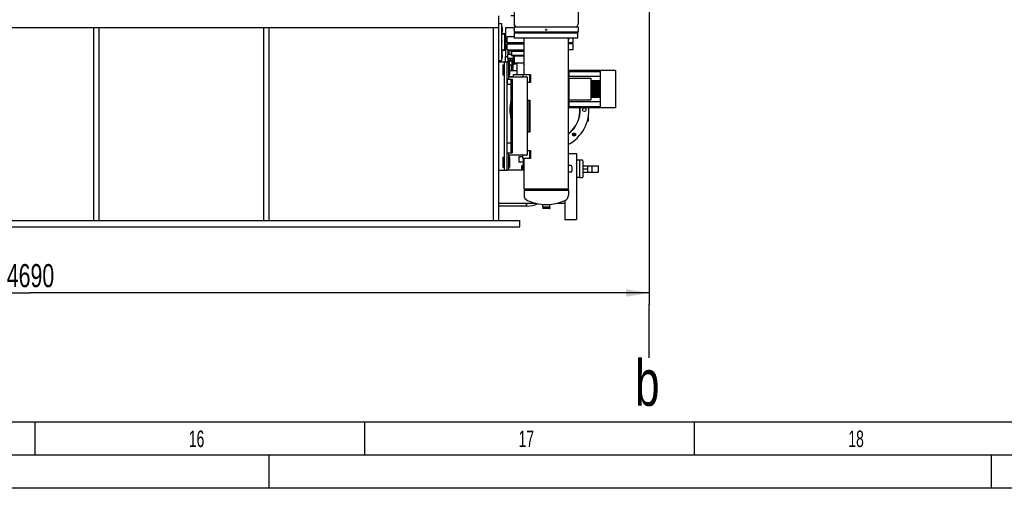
# Model space of a CAD drawing. Header units: millimetres. Extents: x 0 to 1189, y 0 to 841.
# Tile 130 of 140: x 742 to 891, y 0 to 71. Entities that reach past the tile are written whole.
import ezdxf
from ezdxf.enums import TextEntityAlignment as Align

# ---------------------------------------------------------------- set-up
doc = ezdxf.new("R2010")
doc.units = ezdxf.units.MM
doc.header["$LTSCALE"] = 65.395
doc.layers.get('0').update_dxf_attribs({"linetype": 'CONTINUOUS'})
for name, color, linetype in [('0006_713500_32_SIMPLE_D_PBL2358', 7, 'CONTINUOUS'), ('0006_949708_15_SIMPLE_X_PBL2361', 7, 'CONTINUOUS'), ('125ND16-DIN2690-MAK_PBL2367', 7, 'CONTINUOUS'), ('25007_153200_29_ABL2339', 7, 'CONTINUOUS'), ('25007_153200_76_ABL2324', 7, 'CONTINUOUS'), ('25007_153200_76_T1_PBL2325', 7, 'CONTINUOUS'), ('25007_153202_19_ABL2364', 7, 'CONTINUOUS'), ('25007_153202_19_T1_PBL2583', 7, 'CONTINUOUS'), ('25007_153500_01_ABL2368', 7, 'CONTINUOUS'), ('25007_153500_01_T1_PBL2589', 7, 'CONTINUOUS'), ('25067_153000_16_T2_PBL2581', 7, 'CONTINUOUS'), ('25067_153000_16_T3_PBL2371', 7, 'CONTINUOUS'), ('9M25C_C33-12224-04_PBL2323', 7, 'CONTINUOUS'), ('ARI_ZESA_DN65_PN16_NBR_PBL2338', 7, 'CONTINUOUS'), ('BOGEN-S-2D-90-76_1X2_9_PBL2584', 7, 'CONTINUOUS'), ('D128-6_PBL2362', 7, 'CONTINUOUS'), ('D128-6_PBL2372', 7, 'CONTINUOUS'), ('D3870-A2-L-10_PBL2357', 7, 'CONTINUOUS'), ('D3870-A2-L-10_PBL2359', 7, 'CONTINUOUS'), ('D6796-16_PBL2321', 7, 'CONTINUOUS'), ('D6796-16_PBL2322', 7, 'CONTINUOUS'), ('D6796-16_PBL2336', 7, 'CONTINUOUS'), ('D6796-16_PBL2337', 7, 'CONTINUOUS'), ('D7516-AE-M3X8-H_PBL2363', 7, 'CONTINUOUS'), ('D7516-AE-M3X8-H_PBL2370', 7, 'CONTINUOUS'), ('EN1092-1-01A-DN40-PN16_PBL2365', 7, 'CONTINUOUS'), ('EN1092-1-01A-DN40-PN16_PBL2466', 7, 'CONTINUOUS'), ('ERV_GS125_16_ABL2354', 7, 'CONTINUOUS'), ('ERV_GS125_16_T1__PBL2355', 7, 'CONTINUOUS'), ('ERV_GS125_16_T1__PBL2366', 7, 'CONTINUOUS'), ('ERV_GS125_16_T2__PBL2582', 7, 'CONTINUOUS'), ('KUGELHAHN_10-0_PBL2360', 7, 'CONTINUOUS'), ('links_12_VBL2315', 7, 'CONTINUOUS'), ('SVH10LR_PBL2356', 7, 'CONTINUOUS')]:
    doc.layers.add(name, color=color, linetype=linetype)
doc.styles.get("Standard").update_dxf_attribs({"font": 'txt', "width": 0.6})
doc.styles.add('TEXTSTYLE_2', font='txt')
doc.dimstyles.new('DIMSTYLE_1', dxfattribs={"dimtxt": 3.5, "dimasz": 3.5, "dimexe": 1.8, "dimexo": 0, "dimgap": 0.875, "dimtad": 1, "dimlfac": 25, "dimdsep": 46, "dimtxsty": 'STANDARD', "dimblk": '_FILLED', "dimblk1": '_FILLED', "dimblk2": '_FILLED', "dimcen": 0.09, "dimadec": 0, "dimazin": 0, "dimtp": 2, "dimtm": 2, "dimtfac": 1, "dimtofl": 0, "dimtmove": 0, "dimatfit": 3, "dimldrblk": '_FILLED', "dimfxl": 1, "dimtolj": 1, "dimarcsym": 0})

# ---------------------------------------------------------------- blocks, each defined once
blk = doc.blocks.new('_FILLED')
at = {"color": 0, "linetype": 'BYBLOCK'}
blk.add_solid([(0, 0), (-1, 0.167), (-1, -0.167)], dxfattribs=at)
blk = doc.blocks.new('*D4')
at = {"color": 2, "linetype": 'CONTINUOUS'}
for p, q in [((837.6, 86.448), (837.6, 27.8)), ((650, 71.6), (650, 27.8)), ((650, 29.6), (743.8, 29.6)), ((837.6, 29.6), (743.8, 29.6))]:
    blk.add_line(p, q, dxfattribs=at)
at = {"color": 2, "linetype": 'CONTINUOUS', "xscale": 3.5, "yscale": 3.5, "zscale": 3.5, "rotation": 180}
blk.add_blockref('_FILLED', (650, 29.6), dxfattribs=at)
at = {"color": 2, "linetype": 'CONTINUOUS', "xscale": 3.5, "yscale": 3.5, "zscale": 3.5}
blk.add_blockref('_FILLED', (837.6, 29.6), dxfattribs=at)
at = {"color": 2, "linetype": 'CONTINUOUS', "width": 0.690476}
blk.add_text('4690', height=3.5, dxfattribs=at).set_placement((743.8, 30.475), align=Align.CENTER)
blk = doc.blocks.new('9M25C_GENSET_STD_GRUNDRAHMEN_T1_PBL2317', base_point=(659.8, 55.6))
at = {"layer": '9M25C_GENSET_STD_GRUNDRAHMEN_T1_PBL2317', "color": 7, "linetype": 'CONTINUOUS'}
for p, q in [((814.8, 40.6), (814.8, 71.6)), ((814.8, 70.4), (815.2, 70.4)), ((815.2, 70.4), (815.2, 64.8)), ((670.69, 69.8), (814.8, 69.8)), ((753.4, 40.6), (753.4, 69.8)), ((754.2, 40.6), (754.2, 69.8)), ((779.2, 40.6), (779.2, 69.8)), ((780, 40.6), (780, 69.8)), ((814, 40.6), (814, 69.8)), ((814.8, 64.8), (815.2, 64.8)), ((814.8, 64.61), (816, 64.61)), ((815.6, 64.61), (815.6, 48.21)), ((816, 64.61), (816, 48.21)), ((816.08, 62.01), (816.08, 61.24)), ((816.08, 61.24), (816.62, 61.24)), ((816.8, 62.36), (816.8, 62.33)), ((816, 52.32), (816.62, 52.32)), ((818.54, 48.26), (818.54, 49.97)), ((825.37, 50.72), (826.6, 50.72)), ((826.6, 50.72), (826.6, 40.72)), ((814.8, 48.21), (816, 48.21)), ((816.24, 48.26), (818.54, 48.26)), ((818.54, 48.26), (818.63, 48.17)), ((824.84, 43.6), (824.84, 40.72)), ((814.8, 43.18), (820.4, 43.18)), ((823.59, 43.18), (824.84, 43.18)), ((493, 40.6), (818, 40.6)), ((818, 39.6), (818, 40.6)), ((824.84, 40.72), (826.6, 40.72)), ((493, 39.6), (818, 39.6))]:
    blk.add_line(p, q, dxfattribs=at)
blk = doc.blocks.new('9M25C_GENSET_STD_GRUNDRAHMEN_ABL2316', base_point=(659.8, 85.1))
at = {"layer": '9M25C_GENSET_STD_GRUNDRAHMEN_T1_PBL2317'}
blk.add_blockref('9M25C_GENSET_STD_GRUNDRAHMEN_T1_PBL2317', (659.8, 55.6), dxfattribs=at)
blk = doc.blocks.new('D6796-16_PBL2321', base_point=(816.4, 49.41))
at = {"layer": 'D6796-16_PBL2321', "color": 7, "linetype": 'CONTINUOUS'}
for p, q in [((816.48, 50.17), (816.32, 50.19)), ((816.48, 48.65), (816.48, 50.17)), ((816.48, 48.65), (816.32, 48.63))]:
    blk.add_line(p, q, dxfattribs=at)
blk = doc.blocks.new('D6796-16_PBL2322', base_point=(815.52, 49.41))
at = {"layer": 'D6796-16_PBL2322', "color": 7, "linetype": 'CONTINUOUS'}
for p, q in [((815.44, 50.17), (815.6, 50.19)), ((815.44, 50.17), (815.44, 48.65)), ((815.44, 48.65), (815.6, 48.63))]:
    blk.add_line(p, q, dxfattribs=at)
blk = doc.blocks.new('9M25C_C33-12224-04_PBL2323', base_point=(824.19, 59.16))
at = {"layer": '9M25C_C33-12224-04_PBL2323', "color": 7, "linetype": 'CONTINUOUS'}
for p, q in [((816.55, 75.85), (816.55, 75.34)), ((827.45, 75.34), (816.55, 75.34)), ((816.64, 75.94), (827.36, 75.94)), ((817.15, 75.34), (817.15, 70.37)), ((826.85, 75.34), (826.85, 70.37)), ((827.68, 74.95), (826.85, 74.95)), ((827.45, 75.85), (827.45, 75.34)), ((827.45, 75.59), (827.68, 75.59)), ((827.68, 75.59), (827.68, 74.95)), ((826.85, 73.41), (827.68, 73.41)), ((827.68, 73.41), (827.68, 72.89)), ((827.68, 72.89), (826.85, 72.89)), ((817.15, 70.37), (817.15, 70.35)), ((817.15, 70.35), (817.16, 70.33)), ((817.33, 70.03), (817.16, 70.33)), ((826.67, 70.03), (826.84, 70.33)), ((826.85, 70.35), (826.84, 70.33)), ((826.85, 70.37), (826.85, 70.35)), ((817.15, 69.87), (817.15, 69.58)), ((817.15, 69.4), (817.15, 69.09)), ((826.85, 69.09), (817.15, 69.09)), ((817.2, 69.01), (826.8, 69.01)), ((817.2, 68.21), (817.2, 69.01)), ((817.22, 69.94), (826.78, 69.94)), ((826.8, 68.21), (826.8, 69.01)), ((826.85, 69.87), (826.85, 69.58)), ((826.85, 69.58), (826.85, 69.58)), ((826.85, 69.4), (826.85, 69.09)), ((826.85, 69.4), (826.85, 69.4)), ((826.8, 68.21), (817.2, 68.21)), ((818.63, 62.69), (818.63, 68.21)), ((825.37, 45.31), (825.37, 68.21)), ((816.72, 66.21), (818.63, 66.21)), ((816.72, 66.21), (816.72, 65.57)), ((816.1, 64.61), (816, 64.61)), ((816.32, 62.01), (816.32, 64.39)), ((818.63, 65.57), (816.72, 65.57)), ((818.59, 65.49), (817.12, 65.49)), ((817.12, 65.49), (817.12, 64.49)), ((817.12, 64.49), (818.54, 64.49)), ((817.52, 64.49), (817.52, 62.64)), ((818.63, 64.24), (818.63, 64.23)), ((825.37, 62.75), (825.46, 62.75)), ((825.46, 63.31), (830.24, 63.31)), ((825.46, 62.37), (825.46, 63.31)), ((825.46, 63.3), (830.24, 63.3)), ((830.24, 63.3), (825.46, 63.3)), ((830.24, 63.28), (825.46, 63.28)), ((825.46, 63.27), (830.24, 63.27)), ((830.24, 63.25), (825.46, 63.25)), ((825.46, 63.23), (830.24, 63.23)), ((830.24, 63.19), (825.46, 63.19)), ((825.46, 63.17), (830.24, 63.17)), ((832.5, 63.31), (830.24, 63.31)), ((830.24, 63.3), (830.24, 63.31)), ((830.24, 63.28), (830.24, 63.3)), ((830.24, 63.25), (830.24, 63.27)), ((830.24, 63.19), (830.24, 63.23)), ((830.24, 61.74), (830.24, 63.17)), ((832.5, 63.31), (832.5, 57.67)), ((816, 62.01), (816.84, 62.01)), ((816.52, 62.33), (818.98, 62.33)), ((816.62, 62.01), (816.62, 50.81)), ((816.84, 62.01), (816.84, 50.81)), ((817.04, 62.69), (817.52, 62.69)), ((817.04, 62.33), (817.04, 62.69)), ((818.47, 62.64), (817.52, 62.64)), ((818.47, 62.69), (819.62, 62.69)), ((818.47, 62.69), (818.47, 62.33)), ((819.11, 62.29), (819.11, 50.53)), ((819.62, 61.49), (819.11, 61.49)), ((819.51, 61.49), (819.51, 62.69)), ((819.62, 62.69), (819.62, 61.49)), ((830.24, 62.37), (825.46, 62.37)), ((825.46, 62.13), (828.74, 62.13)), ((825.46, 58.85), (825.46, 62.13)), ((828.74, 62.13), (828.74, 58.85)), ((830.24, 61.74), (828.74, 61.74)), ((828.74, 61.64), (830.24, 61.64)), ((830.24, 61.44), (828.74, 61.44)), ((828.74, 61.34), (830.24, 61.34)), ((830.24, 61.44), (830.24, 61.64)), ((830.24, 61.14), (830.24, 61.34)), ((830.24, 61.14), (828.74, 61.14)), ((828.74, 61.04), (830.24, 61.04)), ((830.24, 60.84), (828.74, 60.84)), ((828.74, 60.74), (830.24, 60.74)), ((830.24, 60.54), (828.74, 60.54)), ((828.74, 60.44), (830.24, 60.44)), ((830.24, 60.24), (828.74, 60.24)), ((828.74, 60.14), (830.24, 60.14)), ((830.24, 59.94), (828.74, 59.94)), ((828.74, 59.84), (830.24, 59.84)), ((830.24, 60.84), (830.24, 61.04)), ((830.24, 60.54), (830.24, 60.74)), ((830.24, 60.24), (830.24, 60.44)), ((830.24, 59.94), (830.24, 60.14)), ((830.24, 59.64), (830.24, 59.84)), ((819.11, 58.81), (819.49, 58.81)), ((819.36, 58.81), (819.36, 54.01)), ((819.49, 58.81), (819.49, 54.01)), ((825.37, 58.23), (825.46, 58.23)), ((825.46, 58.85), (828.74, 58.85)), ((825.46, 58.61), (830.24, 58.61)), ((825.46, 57.67), (825.46, 58.61)), ((830.24, 59.64), (828.74, 59.64)), ((828.74, 59.54), (830.24, 59.54)), ((830.24, 59.34), (828.74, 59.34)), ((828.74, 59.24), (830.24, 59.24)), ((830.24, 59.34), (830.24, 59.54)), ((830.24, 57.81), (830.24, 59.24)), ((830.24, 57.81), (825.46, 57.81)), ((825.46, 57.79), (830.24, 57.79)), ((830.24, 57.75), (825.46, 57.75)), ((825.46, 57.73), (830.24, 57.73)), ((830.24, 57.71), (825.46, 57.71)), ((825.46, 57.7), (830.24, 57.7)), ((825.46, 57.68), (830.24, 57.68)), ((830.24, 57.68), (825.46, 57.68)), ((830.24, 57.67), (825.46, 57.67)), ((830.24, 57.75), (830.24, 57.79)), ((830.24, 57.71), (830.24, 57.73)), ((830.24, 57.68), (830.24, 57.7)), ((830.24, 57.67), (830.24, 57.68)), ((832.5, 57.67), (830.24, 57.67)), ((819.11, 54.01), (819.49, 54.01)), ((816, 50.81), (816.84, 50.81)), ((816.32, 48.43), (816.32, 50.81)), ((819.11, 51.17), (819.62, 51.17)), ((819.51, 49.97), (819.51, 51.17)), ((819.62, 51.17), (819.62, 49.97)), ((818.98, 50.49), (816.52, 50.49)), ((818.47, 49.97), (818.47, 50.49)), ((819.62, 49.97), (818.47, 49.97)), ((818.63, 45.31), (818.63, 49.97)), ((816, 48.21), (816.1, 48.21)), ((825.37, 45.31), (818.63, 45.31)), ((818.75, 45.23), (818.63, 45.16)), ((818.63, 45.16), (825.37, 45.16)), ((818.63, 45.16), (818.63, 44.4)), ((818.75, 45.23), (825.25, 45.23)), ((825.25, 45.23), (825.37, 45.16)), ((825.37, 45.16), (825.37, 44.4)), ((821.46, 43.01), (822.54, 43.01)), ((821.46, 42.57), (822.54, 42.57)), ((821.46, 42.57), (821.46, 42.41)), ((822.54, 42.41), (821.46, 42.41)), ((821.5, 42.37), (821.46, 42.41)), ((821.47, 42.59), (821.47, 43.01)), ((822.53, 42.59), (821.47, 42.59)), ((821.5, 42.59), (821.5, 42.57)), ((822.5, 42.37), (821.5, 42.37)), ((822.5, 42.59), (822.5, 42.57)), ((822.5, 42.37), (822.54, 42.41)), ((822.53, 42.59), (822.53, 43.01)), ((822.54, 42.57), (822.54, 42.41))]:
    blk.add_line(p, q, dxfattribs=at)
at = {"layer": '9M25C_C33-12224-04_PBL2323', "color": 6, "linetype": 'CONTINUOUS'}
for p, q in [((825.77, 48.91), (825.37, 48.93)), ((825.77, 47.91), (825.37, 47.89)), ((825.76, 48.91), (825.77, 48.91)), ((825.77, 47.91), (825.76, 47.91))]:
    blk.add_line(p, q, dxfattribs=at)
at = {"layer": '9M25C_C33-12224-04_PBL2323', "color": 7, "linetype": 'CONTINUOUS'}
blk.add_circle((822, 69.49), 0.09, dxfattribs=at)
for centre, radius, start, end in [((816.64, 75.85), 0.09, 90, 180), ((827.36, 75.85), 0.09, 0, 90), ((817.22, 69.87), 0.07, 90, 180), ((812.3, 69.49), 4.85, 358.9368, 1.0632), ((817.28, 70), 0.06, 270, 29.8824), ((813.04, 70.4), 10.66, 352.5245, 352.9555), ((812.3, 70.48), 13.34, 353.6537, 353.9978), ((826.72, 70), 0.06, 150.1176, 270), ((826.78, 69.87), 0.07, 0, 90), ((831.7, 69.49), 4.85, 178.9846, 181.0145), ((816.02, 69.91), 9.57, 347.4935, 349.7779), ((816.1, 64.39), 0.22, 0, 90), ((821.34, 65.34), 2.93, 196.8571, 202.0971), ((816.52, 62.53), 0.2, 180, 270), ((818.98, 62.11), 0.22, 55.0996, 90), ((816.52, 50.29), 0.2, 90, 180), ((818.98, 50.71), 0.22, 270, 304.9004), ((816.1, 48.43), 0.22, 270, 360), ((819.51, 44.4), 0.872, 180, 245.6977), ((822, 49.92), 6.93, 245.6977, 265.5322), ((822, 49.92), 6.93, 274.4678, 294.3023), ((824.49, 44.4), 0.872, 294.3023, 360)]:
    blk.add_arc(centre, radius, start, end, dxfattribs=at)
at = {"layer": '9M25C_C33-12224-04_PBL2323', "color": 6, "linetype": 'CONTINUOUS'}
blk.add_open_spline([(825.77, 48.91), (825.79, 48.91), (825.83, 48.85), (825.86, 48.75), (825.88, 48.59), (825.89, 48.41), (825.88, 48.23), (825.86, 48.07), (825.83, 47.97), (825.79, 47.91), (825.77, 47.91)], degree=3, knots=[0, 0, 0, 0, 0.058486, 0.167625, 0.321418, 0.5, 0.678582, 0.832375, 0.941513, 1, 1, 1, 1], dxfattribs=at)
blk = doc.blocks.new('25007_153200_76_T1_PBL2325', base_point=(816.91, 42.97))
at = {"layer": '25007_153200_76_T1_PBL2325', "color": 7, "linetype": 'CONTINUOUS'}
for q in [(814.8, 42.76), (819.01, 43.18)]:
    blk.add_line((819.01, 42.76), q, dxfattribs=at)
blk = doc.blocks.new('BOGEN-S-2D-90-76_1X2_9_PBL2584', base_point=(819.843707, 42.969))
at = {"layer": 'BOGEN-S-2D-90-76_1X2_9_PBL2584', "color": 7, "linetype": 'CONTINUOUS'}
blk.add_line((819.014, 43.18), (819.014, 42.758), dxfattribs=at)
blk.add_arc((819.014004, 46.799996), 4.041996, 269.9999433, 294.23888912, dxfattribs=at)
blk = doc.blocks.new('25007_153200_76_ABL2324', base_point=(817.74, 42.97))
at = {"layer": '25007_153200_76_T1_PBL2325'}
blk.add_blockref('25007_153200_76_T1_PBL2325', (816.91, 42.97), dxfattribs=at)
at = {"layer": 'BOGEN-S-2D-90-76_1X2_9_PBL2584'}
blk.add_blockref('BOGEN-S-2D-90-76_1X2_9_PBL2584', (819.84, 42.97), dxfattribs=at)
blk = doc.blocks.new('D6796-16_PBL2336', base_point=(816.4, 63.41))
at = {"layer": 'D6796-16_PBL2336', "color": 7, "linetype": 'CONTINUOUS'}
for p, q in [((816.48, 64.17), (816.32, 64.19)), ((816.48, 62.65), (816.48, 64.17)), ((816.48, 62.65), (816.32, 62.63))]:
    blk.add_line(p, q, dxfattribs=at)
blk = doc.blocks.new('D6796-16_PBL2337', base_point=(815.52, 63.41))
at = {"layer": 'D6796-16_PBL2337', "color": 7, "linetype": 'CONTINUOUS'}
for p, q in [((815.44, 64.17), (815.6, 64.19)), ((815.44, 64.17), (815.44, 62.65)), ((815.44, 62.65), (815.6, 62.63))]:
    blk.add_line(p, q, dxfattribs=at)
blk = doc.blocks.new('ARI_ZESA_DN65_PN16_NBR_PBL2338', base_point=(824.1, 48.4))
at = {"layer": 'ARI_ZESA_DN65_PN16_NBR_PBL2338', "color": 7, "linetype": 'CONTINUOUS'}
for p, q in [((827.09, 49.7), (826.65, 49.7)), ((826.65, 47.1), (826.65, 49.7)), ((827.43, 49.74), (827.09, 49.74)), ((827.09, 47.06), (827.09, 49.74)), ((827.53, 49.64), (827.53, 47.16)), ((818.29, 48.26), (818.29, 48.82)), ((818.51, 48.86), (818.33, 48.86)), ((818.54, 49.08), (818.51, 49.08)), ((818.51, 48.26), (818.51, 49.08)), ((827.53, 48.88), (829.9, 48.88)), ((827.53, 48.4), (828.28, 48.4)), ((827.53, 47.92), (829.9, 47.92)), ((828.28, 48.88), (828.28, 47.92)), ((828.97, 47.92), (828.97, 48.88)), ((829.9, 47.92), (829.9, 48.88)), ((827.09, 47.1), (826.65, 47.1)), ((827.43, 47.06), (827.09, 47.06))]:
    blk.add_line(p, q, dxfattribs=at)
for centre, radius, start, end in [((826.41, 49.32), 0.24, 322.5392, 360), ((827.43, 49.64), 0.1, 0, 90), ((818.33, 48.82), 0.04, 90, 180), ((826.41, 47.48), 0.24, 0, 37.4608), ((827.43, 47.16), 0.1, 270, 360)]:
    blk.add_arc(centre, radius, start, end, dxfattribs=at)
blk = doc.blocks.new('EN1092-1-01A-DN65_PN16-77_5_PBL2340', base_point=(818.187, 49.8))
at = {"layer": 'EN1092-1-01A-DN65_PN16-77_5_PBL2340', "color": 7, "linetype": 'CONTINUOUS'}
for p, q in [((818.474, 50.2), (817.834, 50.2)), ((817.834, 50.2), (817.834, 49.4)), ((818.54, 49.4), (817.834, 49.4))]:
    blk.add_line(p, q, dxfattribs=at)
blk = doc.blocks.new('25007_153200_29_ABL2339', base_point=(818.187, 49.8))
at = {"layer": 'EN1092-1-01A-DN65_PN16-77_5_PBL2340'}
blk.add_blockref('EN1092-1-01A-DN65_PN16-77_5_PBL2340', (818.187, 49.8), dxfattribs=at)
blk = doc.blocks.new('PUMPENAGGRR45_125_160_FL-Z-DB50_PBL2341', base_point=(822.55, 55.41))
at = {"layer": 'PUMPENAGGRR45_125_160_FL-Z-DB50_PBL2341', "color": 7, "linetype": 'CONTINUOUS'}
for q in [(828.22, 55.64), (828.4, 56.42)]:
    blk.add_line((828.4, 55.64), q, dxfattribs=at)
for centre, radius in [((827.78, 57.36), 0.28), ((826.23, 53.61), 0.24), ((826.23, 53.61), 0.12)]:
    blk.add_circle(centre, radius, dxfattribs=at)
for radius, start, end in [(6, 166.7719, 193.228), (6, 298.3001, 4.4664), (4.68, 308.1335, 3.8004), (4.64, 308.5136, 3.8333)]:
    blk.add_arc((822.48, 57.36), radius, start, end, dxfattribs=at)
blk = doc.blocks.new('ERV_GS125_16_T1__PBL2355', base_point=(820.94, 62.8))
at = {"layer": 'ERV_GS125_16_T1__PBL2355', "color": 7, "linetype": 'CONTINUOUS'}
for p, q in [((817.52, 63.24), (816.48, 63.24)), ((825.37, 63.24), (825.46, 63.24)), ((817.04, 62.36), (816.42, 62.36))]:
    blk.add_line(p, q, dxfattribs=at)
blk = doc.blocks.new('ERV_GS125_16_T1__PBL2366', base_point=(821.08, 66.81))
at = {"layer": 'ERV_GS125_16_T1__PBL2366', "color": 7, "linetype": 'CONTINUOUS'}
for p, q in [((816.08, 67.32), (818.63, 67.32)), ((816.08, 66.44), (816.08, 67.32)), ((826.08, 67.32), (825.37, 67.32)), ((826.08, 66.44), (826.08, 67.32)), ((816.08, 66.44), (818.63, 66.44)), ((817.97, 66.29), (817.91, 66.38)), ((826.08, 66.44), (825.37, 66.44))]:
    blk.add_line(p, q, dxfattribs=at)
blk.add_arc((817.78, 66.28), 0.16, 36.8699, 90, dxfattribs=at)
blk = doc.blocks.new('ERV_GS125_16_T2__PBL2582', base_point=(817.81, 66.47))
at = {"layer": 'ERV_GS125_16_T2__PBL2582', "color": 7, "linetype": 'CONTINUOUS'}
blk.add_line((817.78, 67.32), (817.78, 67.44), dxfattribs=at)
blk.add_arc((819.58, 64.84), 1.88, 157.1472, 159.7089, dxfattribs=at)
blk = doc.blocks.new('ERV_GS125_16_ABL2354', base_point=(821.08, 64.9))
at = {"layer": 'ERV_GS125_16_T1__PBL2355'}
blk.add_blockref('ERV_GS125_16_T1__PBL2355', (820.94, 62.8), dxfattribs=at)
at = {"layer": 'ERV_GS125_16_T1__PBL2366'}
blk.add_blockref('ERV_GS125_16_T1__PBL2366', (821.08, 66.81), dxfattribs=at)
at = {"layer": 'ERV_GS125_16_T2__PBL2582'}
blk.add_blockref('ERV_GS125_16_T2__PBL2582', (817.81, 66.47), dxfattribs=at)
blk = doc.blocks.new('SVH10LR_PBL2356', base_point=(816.89, 63.47))
at = {"layer": 'SVH10LR_PBL2356', "color": 7, "linetype": 'CONTINUOUS'}
for p, q in [((816.8, 63.54), (816.97, 63.54)), ((816.91, 63.37), (816.98, 63.37)), ((816.95, 63.54), (816.95, 63.7)), ((816.97, 63.37), (816.97, 63.54)), ((816.98, 63.37), (816.98, 63.24))]:
    blk.add_line(p, q, dxfattribs=at)
blk = doc.blocks.new('D3870-A2-L-10_PBL2357', base_point=(816.79, 63.38))
at = {"layer": 'D3870-A2-L-10_PBL2357', "color": 7, "linetype": 'CONTINUOUS'}
for p, q in [((816.8, 63.52), (816.82, 63.52)), ((816.82, 63.52), (816.98, 63.24))]:
    blk.add_line(p, q, dxfattribs=at)
blk.add_arc((816.6, 63.14), 0.38, 15.2693, 58.0959, dxfattribs=at)
blk = doc.blocks.new('0006_713500_32_SIMPLE_D_PBL2358', base_point=(816.36, 66.86))
at = {"layer": '0006_713500_32_SIMPLE_D_PBL2358', "color": 7, "linetype": 'CONTINUOUS'}
for p, q in [((815.2, 70.02), (815.28, 70.02)), ((815.72, 68.82), (815.2, 68.82)), ((815.28, 70.02), (815.28, 68.9)), ((815.28, 68.9), (815.8, 68.9)), ((815.72, 66.42), (815.72, 68.82)), ((815.8, 69.82), (817.15, 69.82)), ((815.8, 69.82), (815.8, 65.42)), ((817.52, 69.09), (817.52, 69.01)), ((817.52, 67.56), (817.52, 67.52)), ((817.52, 67.44), (817.52, 67.32)), ((815.2, 66.42), (815.72, 66.42)), ((815.8, 66.34), (815.28, 66.34)), ((815.28, 66.34), (815.28, 65.22)), ((817.52, 66.44), (817.52, 66.36)), ((815.28, 65.22), (815.2, 65.22)), ((815.8, 65.42), (816.16, 65.42)), ((815.8, 64.61), (815.8, 65.42)), ((817.04, 65.42), (817.12, 65.42)), ((817.04, 64.3), (817.4, 64.3)), ((817.4, 64.3), (817.4, 64.49)), ((817.52, 65.57), (817.52, 65.49)), ((816.8, 63.7), (817, 63.7)), ((817, 63.7), (817, 64.17))]:
    blk.add_line(p, q, dxfattribs=at)
blk = doc.blocks.new('D3870-A2-L-10_PBL2359', base_point=(816.6, 64.47))
at = {"layer": 'D3870-A2-L-10_PBL2359', "color": 7, "linetype": 'CONTINUOUS'}
for p, q in [((816.16, 64.74), (816.22, 64.78)), ((816.16, 64.6), (816.16, 64.74)), ((816.22, 64.78), (816.98, 64.78)), ((816.38, 64.74), (816.38, 64.19)), ((816.82, 64.19), (816.82, 64.74)), ((817.04, 64.74), (816.98, 64.78)), ((817.04, 64.19), (817.04, 64.74)), ((816.48, 64.16), (816.98, 64.16)), ((816.98, 64.16), (817.04, 64.19))]:
    blk.add_line(p, q, dxfattribs=at)
for centre, radius, start, end in [((816.27, 64.63), 0.152, 86.6358, 89.9951), ((816.93, 64.63), 0.152, 90.0049, 93.3642), ((816.21, 64.5), 0.35, 296.686, 300.0601)]:
    blk.add_arc(centre, radius, start, end, dxfattribs=at)
for points, knots in [([(816.16, 64.74), (816.17, 64.75), (816.2, 64.77), (816.24, 64.78), (816.27, 64.78)], [0, 0, 0, 0, 0.264854, 1, 1, 1, 1]), ([(816.28, 64.78), (816.29, 64.78), (816.32, 64.77), (816.36, 64.76), (816.38, 64.74)], [0, 0, 0, 0, 0.239782, 1, 1, 1, 1]), ([(816.82, 64.74), (816.83, 64.75), (816.86, 64.77), (816.89, 64.78), (816.92, 64.78)], [0, 0, 0, 0, 0.263805, 1, 1, 1, 1]), ([(816.93, 64.78), (816.94, 64.78), (816.98, 64.78), (817.01, 64.76), (817.04, 64.74)], [0, 0, 0, 0, 0.239943, 1, 1, 1, 1]), ([(816.82, 64.19), (816.83, 64.19), (816.86, 64.17), (816.9, 64.16), (816.93, 64.16)], [0, 0, 0, 0, 0.263017, 1, 1, 1, 1]), ([(816.93, 64.16), (816.94, 64.16), (816.98, 64.16), (817.01, 64.18), (817.04, 64.19)], [0, 0, 0, 0, 0.241275, 1, 1, 1, 1])]:
    blk.add_open_spline(points, degree=3, knots=knots, dxfattribs=at)
for points in [[(816.38, 64.74), (816.45, 64.77), (816.53, 64.78), (816.6, 64.78)], [(816.6, 64.78), (816.67, 64.78), (816.75, 64.77), (816.82, 64.74)], [(816.38, 64.19), (816.41, 64.19), (816.44, 64.18), (816.47, 64.17)], [(816.48, 64.17), (816.52, 64.16), (816.56, 64.16), (816.6, 64.16)], [(816.6, 64.16), (816.67, 64.16), (816.75, 64.17), (816.82, 64.19)]]:
    blk.add_open_spline(points, degree=3, dxfattribs=at)
blk = doc.blocks.new('KUGELHAHN_10-0_PBL2360', base_point=(817.06, 65.61))
at = {"layer": 'KUGELHAHN_10-0_PBL2360', "color": 7, "linetype": 'CONTINUOUS'}
for p, q in [((816.72, 65.74), (816.16, 65.74)), ((816.16, 65.14), (816.16, 65.74)), ((816.22, 65.74), (816.22, 66.44)), ((816.4, 66.34), (816.8, 66.34)), ((816.4, 65.74), (816.4, 66.34)), ((816.8, 66.34), (816.8, 66.29)), ((816.98, 66.3), (816.98, 66.44)), ((817.46, 66.3), (816.98, 66.3)), ((816.98, 66.3), (816.98, 66.3)), ((817.6, 66.36), (817.46, 66.36)), ((817.46, 66.36), (817.46, 66.3)), ((817.6, 66.36), (817.6, 66.3)), ((817.97, 66.3), (817.6, 66.3)), ((817.04, 65.14), (816.16, 65.14)), ((816.22, 64.9), (816.22, 65.14)), ((816.22, 64.9), (816.98, 64.9)), ((816.28, 64.78), (816.28, 64.9)), ((816.6, 64.9), (816.6, 65.14)), ((816.92, 64.78), (816.92, 64.9)), ((816.98, 64.9), (816.98, 65.14)), ((817.04, 65.14), (817.04, 65.57)), ((817.72, 65.57), (817.72, 65.49))]:
    blk.add_line(p, q, dxfattribs=at)
at = {"layer": 'KUGELHAHN_10-0_PBL2360', "color": 2, "linetype": 'CONTINUOUS'}
for p, q in [((816.31, 64.78), (816.31, 64.9)), ((816.89, 64.78), (816.89, 64.9))]:
    blk.add_line(p, q, dxfattribs=at)
blk = doc.blocks.new('0006_949708_15_SIMPLE_X_PBL2361', base_point=(815.22, 66.56))
at = {"layer": '0006_949708_15_SIMPLE_X_PBL2361', "color": 7, "linetype": 'CONTINUOUS'}
for p, q in [((815.2, 68.04), (815.24, 68.04)), ((815.24, 68.04), (815.24, 66.42)), ((815.2, 65.08), (815.24, 65.08)), ((815.24, 65.22), (815.24, 65.08))]:
    blk.add_line(p, q, dxfattribs=at)
blk = doc.blocks.new('D128-6_PBL2362', base_point=(815.31, 65.4))
at = {"layer": 'D128-6_PBL2362', "color": 7, "linetype": 'CONTINUOUS'}
for p, q in [((815.33, 65.64), (815.28, 65.64)), ((815.33, 65.41), (815.28, 65.41)), ((815.33, 65.39), (815.28, 65.39)), ((815.28, 65.16), (815.28, 65.22)), ((815.33, 65.16), (815.28, 65.16)), ((815.33, 65.64), (815.33, 65.16))]:
    blk.add_line(p, q, dxfattribs=at)
blk = doc.blocks.new('D7516-AE-M3X8-H_PBL2363', base_point=(815.33, 65.4))
at = {"layer": 'D7516-AE-M3X8-H_PBL2363', "color": 7, "linetype": 'CONTINUOUS'}
for p, q in [((815.33, 65.41), (815.34, 65.41)), ((815.33, 65.39), (815.34, 65.39))]:
    blk.add_line(p, q, dxfattribs=at)
for start, end in [(3.5862, 10.9535), (349.0465, 356.4138)]:
    blk.add_arc((815.14, 65.4), 0.192, start, end, dxfattribs=at)
blk = doc.blocks.new('EN1092-1-01A-DN40-PN16_PBL2365', base_point=(817.68, 65.93))
at = {"layer": 'EN1092-1-01A-DN40-PN16_PBL2365', "color": 7, "linetype": 'CONTINUOUS'}
for p, q in [((816.72, 66.29), (818.63, 66.29)), ((816.72, 65.57), (816.72, 66.29)), ((816.72, 65.57), (818.63, 65.57))]:
    blk.add_line(p, q, dxfattribs=at)
blk = doc.blocks.new('EN1092-1-01A-DN40-PN16_PBL2466', base_point=(819.72, 86.37))
at = {"layer": 'EN1092-1-01A-DN40-PN16_PBL2466', "color": 7, "linetype": 'CONTINUOUS'}
for p, q in [((818.58, 86.73), (816.72, 86.73)), ((816.72, 86.73), (816.72, 86.01)), ((822.72, 86.73), (820.83, 86.73)), ((822.72, 86.73), (822.72, 86.01)), ((822.72, 86.01), (816.72, 86.01))]:
    blk.add_line(p, q, dxfattribs=at)
blk = doc.blocks.new('25007_153202_19_T1_PBL2583', base_point=(819.72, 77.50994))
at = {"layer": '25007_153202_19_T1_PBL2583', "color": 7, "linetype": 'CONTINUOUS'}
for p, q in [((818.754, 86.00988), (818.754, 83.99)), ((820.686, 86.00988), (820.686, 83.99)), ((818.754, 82.79), (818.754, 75.94)), ((820.686, 82.79), (820.686, 75.94)), ((818.754, 69.09), (818.754, 69.01)), ((820.686, 69.09), (820.686, 69.01))]:
    blk.add_line(p, q, dxfattribs=at)
blk = doc.blocks.new('25007_153202_19_ABL2364', base_point=(819.72, 76.14994))
at = {"layer": '25007_153202_19_T1_PBL2583'}
blk.add_blockref('25007_153202_19_T1_PBL2583', (819.72, 77.50994), dxfattribs=at)
at = {"layer": 'EN1092-1-01A-DN40-PN16_PBL2365'}
blk.add_blockref('EN1092-1-01A-DN40-PN16_PBL2365', (817.677, 65.93), dxfattribs=at)
at = {"layer": 'EN1092-1-01A-DN40-PN16_PBL2466'}
blk.add_blockref('EN1092-1-01A-DN40-PN16_PBL2466', (819.72, 86.36988), dxfattribs=at)
blk = doc.blocks.new('125ND16-DIN2690-MAK_PBL2367', base_point=(817.937, 67.48))
at = {"layer": '125ND16-DIN2690-MAK_PBL2367', "color": 7, "linetype": 'CONTINUOUS'}
for p, q in [((818.634, 67.52), (817.24, 67.52)), ((817.24, 67.52), (817.24, 67.44)), ((818.634, 67.44), (817.24, 67.44))]:
    blk.add_line(p, q, dxfattribs=at)
blk = doc.blocks.new('EN1092-1-01A-DN125-PN16-131_5_PBL2369', base_point=(821.08, 68))
at = {"layer": 'EN1092-1-01A-DN125-PN16-131_5_PBL2369', "color": 7, "linetype": 'CONTINUOUS'}
for p, q in [((816.08, 68.44), (817.2, 68.44)), ((816.08, 67.56), (816.08, 68.44)), ((816.08, 67.56), (818.63, 67.56)), ((825.37, 67.56), (826.08, 67.56)), ((826.08, 67.56), (826.08, 68.21))]:
    blk.add_line(p, q, dxfattribs=at)
blk = doc.blocks.new('EN1092-1-01A-DN125-PN16-131_5_PBL2407', base_point=(816.89, 71.64))
at = {"layer": 'EN1092-1-01A-DN125-PN16-131_5_PBL2407', "color": 7, "linetype": 'CONTINUOUS'}
for q in [(816.64, 71.65), (817.15, 71.64)]:
    blk.add_line((816.64, 71.64), q, dxfattribs=at)
blk = doc.blocks.new('25007_153500_01_T1_PBL2589', base_point=(818.67, 69.05))
at = {"layer": '25007_153500_01_T1_PBL2589', "color": 7, "linetype": 'CONTINUOUS'}
blk.add_line((818.67, 69.01), (818.68, 69.09), dxfattribs=at)
blk = doc.blocks.new('25007_153500_01_ABL2368', base_point=(821.08, 69.6))
at = {"layer": '25007_153500_01_T1_PBL2589'}
blk.add_blockref('25007_153500_01_T1_PBL2589', (818.67, 69.05), dxfattribs=at)
at = {"layer": 'EN1092-1-01A-DN125-PN16-131_5_PBL2369'}
blk.add_blockref('EN1092-1-01A-DN125-PN16-131_5_PBL2369', (821.08, 68), dxfattribs=at)
at = {"layer": 'EN1092-1-01A-DN125-PN16-131_5_PBL2407'}
blk.add_blockref('EN1092-1-01A-DN125-PN16-131_5_PBL2407', (816.89, 71.64), dxfattribs=at)
blk = doc.blocks.new('D7516-AE-M3X8-H_PBL2370', base_point=(815.29, 67.72))
at = {"layer": 'D7516-AE-M3X8-H_PBL2370', "color": 7, "linetype": 'CONTINUOUS'}
for p, q in [((815.24, 67.83), (815.3, 67.83)), ((815.24, 67.61), (815.3, 67.61)), ((815.3, 67.61), (815.3, 67.83)), ((815.33, 67.78), (815.33, 67.78)), ((815.33, 67.73), (815.34, 67.73)), ((815.33, 67.71), (815.34, 67.71)), ((815.33, 67.66), (815.33, 67.66))]:
    blk.add_line(p, q, dxfattribs=at)
for centre, radius, start, end in [((815.14, 67.72), 0.192, 16.7218, 35.6378), ((815.14, 67.72), 0.192, 324.3622, 343.2782), ((815.14, 67.72), 0.192, 3.5862, 16.6953), ((815.11, 67.72), 0.216, 356.8165, 3.1835), ((815.14, 67.72), 0.192, 343.3047, 356.4138)]:
    blk.add_arc(centre, radius, start, end, dxfattribs=at)
blk = doc.blocks.new('25067_153000_16_T3_PBL2371', base_point=(816.8, 67.89))
at = {"layer": '25067_153000_16_T3_PBL2371', "color": 7, "linetype": 'CONTINUOUS'}
for p, q in [((816.4, 67.32), (816.4, 67.56)), ((816.6, 68.46), (817.2, 68.46)), ((816.8, 67.32), (816.8, 67.56))]:
    blk.add_line(p, q, dxfattribs=at)
blk.add_arc((816.6, 68.26), 0.2, 90, 112.4493, dxfattribs=at)
blk = doc.blocks.new('D128-6_PBL2372', base_point=(815.31, 69.52))
at = {"layer": 'D128-6_PBL2372', "color": 7, "linetype": 'CONTINUOUS'}
for p, q in [((815.33, 69.76), (815.28, 69.76)), ((815.33, 69.53), (815.28, 69.53)), ((815.33, 69.51), (815.28, 69.51)), ((815.33, 69.28), (815.28, 69.28)), ((815.33, 69.76), (815.33, 69.28))]:
    blk.add_line(p, q, dxfattribs=at)
blk = doc.blocks.new('25067_153000_16_T2_PBL2581', base_point=(816.8, 63.7))
at = {"layer": '25067_153000_16_T2_PBL2581', "color": 7, "linetype": 'CONTINUOUS'}
blk.add_line((816.8, 63.24), (816.8, 64.16), dxfattribs=at)
blk = doc.blocks.new('9M25C_GENSET_STD_VERROHRUNG_ABL2320', base_point=(809.24, 86.48))
at = {"layer": '0006_713500_32_SIMPLE_D_PBL2358'}
blk.add_blockref('0006_713500_32_SIMPLE_D_PBL2358', (816.36, 66.86), dxfattribs=at)
at = {"layer": '0006_949708_15_SIMPLE_X_PBL2361'}
blk.add_blockref('0006_949708_15_SIMPLE_X_PBL2361', (815.22, 66.56), dxfattribs=at)
at = {"layer": '125ND16-DIN2690-MAK_PBL2367'}
blk.add_blockref('125ND16-DIN2690-MAK_PBL2367', (817.94, 67.48), dxfattribs=at)
at = {"layer": '25007_153200_29_ABL2339'}
blk.add_blockref('25007_153200_29_ABL2339', (818.19, 49.8), dxfattribs=at)
at = {"layer": '25007_153200_76_ABL2324'}
blk.add_blockref('25007_153200_76_ABL2324', (817.74, 42.97), dxfattribs=at)
at = {"layer": '25007_153202_19_ABL2364'}
blk.add_blockref('25007_153202_19_ABL2364', (819.72, 76.15), dxfattribs=at)
at = {"layer": '25007_153500_01_ABL2368'}
blk.add_blockref('25007_153500_01_ABL2368', (821.08, 69.6), dxfattribs=at)
at = {"layer": '25067_153000_16_T2_PBL2581'}
blk.add_blockref('25067_153000_16_T2_PBL2581', (816.8, 63.7), dxfattribs=at)
at = {"layer": '25067_153000_16_T3_PBL2371'}
blk.add_blockref('25067_153000_16_T3_PBL2371', (816.8, 67.89), dxfattribs=at)
at = {"layer": '9M25C_C33-12224-04_PBL2323'}
blk.add_blockref('9M25C_C33-12224-04_PBL2323', (824.19, 59.16), dxfattribs=at)
at = {"layer": 'ARI_ZESA_DN65_PN16_NBR_PBL2338'}
blk.add_blockref('ARI_ZESA_DN65_PN16_NBR_PBL2338', (824.1, 48.4), dxfattribs=at)
at = {"layer": 'D128-6_PBL2362'}
blk.add_blockref('D128-6_PBL2362', (815.31, 65.4), dxfattribs=at)
at = {"layer": 'D128-6_PBL2372'}
blk.add_blockref('D128-6_PBL2372', (815.31, 69.52), dxfattribs=at)
at = {"layer": 'D3870-A2-L-10_PBL2357'}
blk.add_blockref('D3870-A2-L-10_PBL2357', (816.79, 63.38), dxfattribs=at)
at = {"layer": 'D3870-A2-L-10_PBL2359'}
blk.add_blockref('D3870-A2-L-10_PBL2359', (816.6, 64.47), dxfattribs=at)
at = {"layer": 'D6796-16_PBL2321'}
blk.add_blockref('D6796-16_PBL2321', (816.4, 49.41), dxfattribs=at)
at = {"layer": 'D6796-16_PBL2322'}
blk.add_blockref('D6796-16_PBL2322', (815.52, 49.41), dxfattribs=at)
at = {"layer": 'D6796-16_PBL2336'}
blk.add_blockref('D6796-16_PBL2336', (816.4, 63.41), dxfattribs=at)
at = {"layer": 'D6796-16_PBL2337'}
blk.add_blockref('D6796-16_PBL2337', (815.52, 63.41), dxfattribs=at)
at = {"layer": 'D7516-AE-M3X8-H_PBL2363'}
blk.add_blockref('D7516-AE-M3X8-H_PBL2363', (815.33, 65.4), dxfattribs=at)
at = {"layer": 'D7516-AE-M3X8-H_PBL2370'}
blk.add_blockref('D7516-AE-M3X8-H_PBL2370', (815.29, 67.72), dxfattribs=at)
at = {"layer": 'ERV_GS125_16_ABL2354'}
blk.add_blockref('ERV_GS125_16_ABL2354', (821.08, 64.9), dxfattribs=at)
at = {"layer": 'KUGELHAHN_10-0_PBL2360'}
blk.add_blockref('KUGELHAHN_10-0_PBL2360', (817.06, 65.61), dxfattribs=at)
at = {"layer": 'PUMPENAGGRR45_125_160_FL-Z-DB50_PBL2341'}
blk.add_blockref('PUMPENAGGRR45_125_160_FL-Z-DB50_PBL2341', (822.55, 55.41), dxfattribs=at)
at = {"layer": 'SVH10LR_PBL2356'}
blk.add_blockref('SVH10LR_PBL2356', (816.89, 63.47), dxfattribs=at)
blk = doc.blocks.new('LINKS_12_VBL2315', base_point=(683.34, 124.8))
at = {"layer": '9M25C_GENSET_STD_GRUNDRAHMEN_ABL2316'}
blk.add_blockref('9M25C_GENSET_STD_GRUNDRAHMEN_ABL2316', (659.8, 85.1), dxfattribs=at)
at = {"layer": '9M25C_GENSET_STD_VERROHRUNG_ABL2320'}
blk.add_blockref('9M25C_GENSET_STD_VERROHRUNG_ABL2320', (809.24, 86.48), dxfattribs=at)

msp = doc.modelspace()

# ---------------------------------------------------------------- linework, layer by layer
at = {"color": 7, "linetype": 'CONTINUOUS'}
msp.add_line((837.61263, 19.78317), (837.5918, 27.84326), dxfattribs=at)
at = {"color": 5, "linetype": 'CONTINUOUS'}
for p, q in [((1179, 10), (10, 10)), ((744.5, 5), (744.5, 10)), ((794.5, 5), (794.5, 10)), ((844.5, 5), (844.5, 10)), ((780, 0), (780, 5)), ((889.5, 0), (889.5, 5)), ((1189, 0), (0, 0))]:
    msp.add_line(p, q, dxfattribs=at)
at = {"color": 6, "linetype": 'CONTINUOUS'}
msp.add_line((1184, 5), (5, 5), dxfattribs=at)

# ---------------------------------------------------------------- block references
at = {"layer": 'links_12_VBL2315'}
msp.add_blockref('LINKS_12_VBL2315', (683.33893, 124.8), dxfattribs=at)

# ---------------------------------------------------------------- texts
at = {"color": 2, "linetype": 'CONTINUOUS', "width": 0.714286}
msp.add_text('b', height=7, dxfattribs=at).set_placement((835.45865, 12.49467))
at = {"color": 5, "linetype": 'CONTINUOUS', "style": 'TEXTSTYLE_2', "width": 0.630952}
for s, p in [('16', (767.806, 6.248)), ('17', (817.806, 6.248)), ('18', (867.806, 6.248))]:
    msp.add_text(s, height=2.50001, dxfattribs=at).set_placement(p)

# ---------------------------------------------------------------- dimensions: what is measured, and where the dimension line sits
at = {"color": 2, "linetype": 'CONTINUOUS'}
dim = msp.add_linear_dim(base=(837.6, 29.6), p1=(650, 71.6), p2=(837.6, 86.448), dimstyle='DIMSTYLE_1', dxfattribs=at)
dim.commit()
dim.dimension.update_dxf_attribs({"geometry": '*D4', "text_midpoint": (743.46666, 29.6), "dimtype": 160})

doc.saveas('drawing.dxf')
